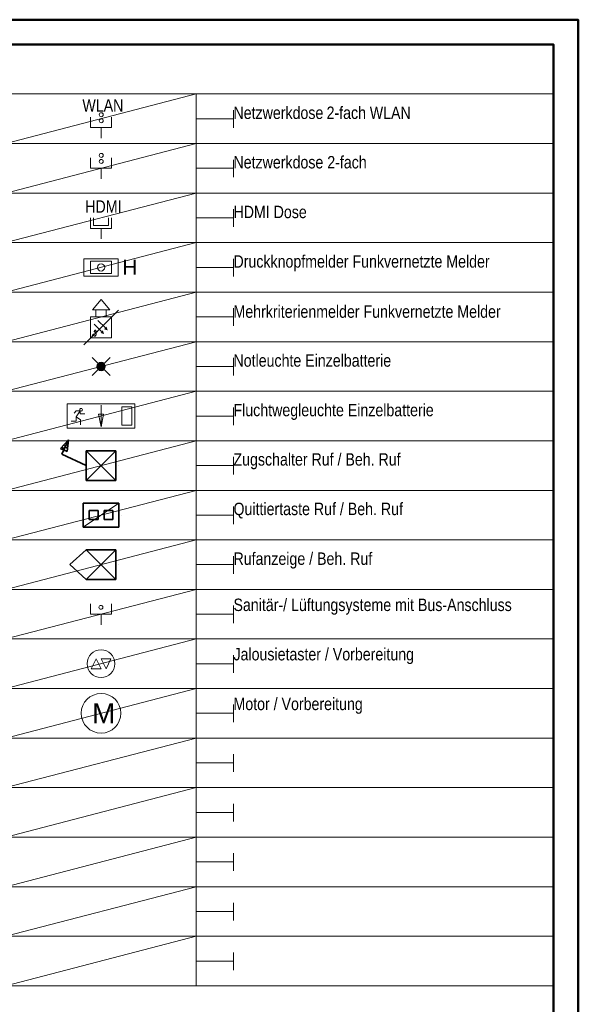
# Model space of a CAD drawing. Extents: x -321 to 526, y -52 to 542.
# Tile 56 of 56: x 408 to 521, y 343 to 542. Entities that reach past the tile are written whole.
import ezdxf

# ---------------------------------------------------------------- set-up
doc = ezdxf.new("R2010")
doc.units = 0
doc.layers.get('0').update_dxf_attribs({"lineweight": 35})
for name, color, linetype, lineweight, true_color in [('E_445_Sicherheitsbeleuchtung_SiBel', 7, 'Continuous', 18, 0x009900), ('E_452_Such- und Signalanlagen', 7, 'Continuous', 18, 0xcc9966), ('E_456_BMA_Endgeräte', 7, 'Continuous', 18, 0x993300), ('E_457_Datenübertragungsnetz_EDV', 6, 'Continuous', 18, 0xff00ff), ('Rahmen', 7, 'Continuous', 35, 0x009900), ('X_Geometrie', 3, 'Continuous', 50, 0x00ff00)]:
    doc.layers.add(name, color=color, linetype=linetype, lineweight=lineweight, true_color=true_color)
doc.layers.add('E_Hilfslinie Legende', color=7, linetype='Continuous', lineweight=13, true_color=0xffcccc, plot=False)
doc.layers.add('E_Legende', color=7, linetype='Continuous', lineweight=18)
doc.styles.get("Standard").update_dxf_attribs({"font": 'arial.ttf'})

# ---------------------------------------------------------------- blocks, each defined once
blk = doc.blocks.new('Blockreferenz-A07MYSQQRK', base_point=(404.89, 416.88))
at = {"color": 0, "linetype": 'ByBlock', "lineweight": -2, "ltscale": 0.13}
for p, q in [((404.89, 416.88), (443.31, 426.88)), ((404.89, 416.88), (404.89, 426.88)), ((404.89, 426.88), (443.31, 426.88)), ((443.31, 426.88), (443.31, 416.88)), ((443.31, 426.88), (443.31, 416.88)), ((443.31, 416.88), (443.31, 426.88)), ((443.31, 426.88), (515.43, 426.88)), ((450.84, 420.06), (450.84, 423.62)), ((443.31, 421.88), (450.84, 421.88)), ((443.31, 416.88), (404.89, 416.88)), ((515.43, 416.88), (443.31, 416.88))]:
    blk.add_line(p, q, dxfattribs=at)
blk = doc.blocks.new('Blockreferenz-A07MYSQSRK', base_point=(404.89, 346.88))
at = {"color": 0, "linetype": 'ByBlock', "lineweight": -2, "ltscale": 0.13}
for p, q in [((404.89, 346.88), (404.89, 346.88)), ((404.89, 346.88), (443.31, 346.88)), ((443.31, 346.88), (443.31, 346.88)), ((443.31, 346.88), (443.31, 346.88)), ((443.31, 346.88), (443.31, 346.88)), ((443.31, 346.88), (443.31, 346.88)), ((443.31, 346.88), (515.43, 346.88))]:
    blk.add_line(p, q, dxfattribs=at)
blk = doc.blocks.new('Blockreferenz-A07MYSQURK', base_point=(404.89, 356.88))
at = {"color": 0, "linetype": 'ByBlock', "lineweight": -2, "ltscale": 0.13}
for p, q in [((404.89, 356.88), (443.31, 366.88)), ((404.89, 356.88), (404.89, 366.88)), ((404.89, 366.88), (443.31, 366.88)), ((443.31, 366.88), (443.31, 356.88)), ((443.31, 366.88), (443.31, 356.88)), ((443.31, 356.88), (443.31, 366.88)), ((443.31, 366.88), (515.43, 366.88)), ((443.31, 361.88), (450.84, 361.88)), ((450.84, 360.06), (450.84, 363.62)), ((443.31, 356.88), (404.89, 356.88)), ((515.43, 356.88), (443.31, 356.88))]:
    blk.add_line(p, q, dxfattribs=at)
blk = doc.blocks.new('Blockreferenz-A07MYSQWRK', base_point=(404.89, 496.88))
at = {"color": 0, "linetype": 'ByBlock', "lineweight": -2, "ltscale": 0.13}
for p, q in [((404.89, 496.88), (443.31, 506.88)), ((404.89, 496.88), (404.89, 506.88)), ((404.89, 506.88), (443.31, 506.88)), ((443.31, 506.88), (443.31, 496.88)), ((443.31, 506.88), (443.31, 496.88)), ((443.31, 496.88), (443.31, 506.88)), ((443.31, 506.88), (515.43, 506.88)), ((450.84, 500.06), (450.84, 503.62)), ((443.31, 501.88), (450.84, 501.88)), ((443.31, 496.88), (404.89, 496.88)), ((515.43, 496.88), (443.31, 496.88))]:
    blk.add_line(p, q, dxfattribs=at)
blk = doc.blocks.new('Blockreferenz-A07MYSQYRK', base_point=(404.89, 476.88))
at = {"color": 0, "linetype": 'ByBlock', "lineweight": -2, "ltscale": 0.13}
for p, q in [((404.89, 476.88), (443.31, 486.88)), ((404.89, 476.88), (404.89, 486.88)), ((404.89, 486.88), (443.31, 486.88)), ((443.31, 486.88), (443.31, 476.88)), ((443.31, 486.88), (443.31, 476.88)), ((443.31, 476.88), (443.31, 486.88)), ((443.31, 486.88), (515.43, 486.88)), ((450.84, 480.06), (450.84, 483.62)), ((443.31, 481.88), (450.84, 481.88)), ((443.31, 476.88), (404.89, 476.88)), ((515.43, 476.88), (443.31, 476.88))]:
    blk.add_line(p, q, dxfattribs=at)
blk = doc.blocks.new('Blockreferenz-A07MYSR0RK', base_point=(404.89, 426.88))
at = {"color": 0, "linetype": 'ByBlock', "lineweight": -2, "ltscale": 0.13}
for p, q in [((404.89, 426.88), (443.31, 436.88)), ((404.89, 426.88), (404.89, 436.88)), ((404.89, 436.88), (443.31, 436.88)), ((443.31, 436.88), (443.31, 426.88)), ((443.31, 436.88), (443.31, 426.88)), ((443.31, 426.88), (443.31, 436.88)), ((443.31, 436.88), (515.43, 436.88)), ((450.84, 430.06), (450.84, 433.62)), ((443.31, 431.88), (450.84, 431.88)), ((443.31, 426.88), (404.89, 426.88)), ((515.43, 426.88), (443.31, 426.88))]:
    blk.add_line(p, q, dxfattribs=at)
blk = doc.blocks.new('Blockreferenz-A07MYSR2RK', base_point=(404.89, 486.88))
at = {"color": 0, "linetype": 'ByBlock', "lineweight": -2, "ltscale": 0.13}
for p, q in [((404.89, 486.88), (443.31, 496.88)), ((404.89, 486.88), (404.89, 496.88)), ((404.89, 496.88), (443.31, 496.88)), ((443.31, 496.88), (443.31, 486.88)), ((443.31, 496.88), (443.31, 486.88)), ((443.31, 486.88), (443.31, 496.88)), ((443.31, 496.88), (515.43, 496.88)), ((450.84, 490.06), (450.84, 493.62)), ((443.31, 491.88), (450.84, 491.88)), ((443.31, 486.88), (404.89, 486.88)), ((515.43, 486.88), (443.31, 486.88))]:
    blk.add_line(p, q, dxfattribs=at)
blk = doc.blocks.new('Blockreferenz-A07MYSR4RK', base_point=(404.89, 436.88))
at = {"color": 0, "linetype": 'ByBlock', "lineweight": -2, "ltscale": 0.13}
for p, q in [((404.89, 436.88), (443.31, 446.88)), ((404.89, 436.88), (404.89, 446.88)), ((404.89, 446.88), (443.31, 446.88)), ((443.31, 446.88), (443.31, 436.88)), ((443.31, 446.88), (443.31, 436.88)), ((443.31, 436.88), (443.31, 446.88)), ((443.31, 446.88), (515.43, 446.88)), ((450.84, 440.06), (450.84, 443.62)), ((443.31, 441.88), (450.84, 441.88)), ((443.31, 436.88), (404.89, 436.88)), ((515.43, 436.88), (443.31, 436.88))]:
    blk.add_line(p, q, dxfattribs=at)
blk = doc.blocks.new('Blockreferenz-A07MYSR6RK', base_point=(404.89, 456.88))
at = {"color": 0, "linetype": 'ByBlock', "lineweight": -2, "ltscale": 0.13}
for p, q in [((404.89, 456.88), (443.31, 466.88)), ((404.89, 456.88), (404.89, 466.88)), ((404.89, 466.88), (443.31, 466.88)), ((443.31, 466.88), (443.31, 456.88)), ((443.31, 466.88), (443.31, 456.88)), ((443.31, 456.88), (443.31, 466.88)), ((443.31, 466.88), (515.43, 466.88)), ((450.84, 460.06), (450.84, 463.62)), ((443.31, 461.88), (450.84, 461.88)), ((443.31, 456.88), (404.89, 456.88)), ((515.43, 456.88), (443.31, 456.88))]:
    blk.add_line(p, q, dxfattribs=at)
blk = doc.blocks.new('Blockreferenz-A07MYSR8RK', base_point=(404.89, 396.88))
at = {"color": 0, "linetype": 'ByBlock', "lineweight": -2, "ltscale": 0.13}
for p, q in [((404.89, 396.88), (443.31, 406.88)), ((404.89, 396.88), (404.89, 406.88)), ((404.89, 406.88), (443.31, 406.88)), ((443.31, 406.88), (443.31, 396.88)), ((443.31, 406.88), (443.31, 396.88)), ((443.31, 396.88), (443.31, 406.88)), ((443.31, 406.88), (515.43, 406.88)), ((450.84, 400.06), (450.84, 403.62)), ((443.31, 401.88), (450.84, 401.88)), ((443.31, 396.88), (404.89, 396.88)), ((515.43, 396.88), (443.31, 396.88))]:
    blk.add_line(p, q, dxfattribs=at)
blk = doc.blocks.new('Blockreferenz-A07MYSRARK', base_point=(404.89, 366.88))
at = {"color": 0, "linetype": 'ByBlock', "lineweight": -2, "ltscale": 0.13}
for p, q in [((404.89, 366.88), (443.31, 376.88)), ((404.89, 366.88), (404.89, 376.88)), ((404.89, 376.88), (443.31, 376.88)), ((443.31, 376.88), (443.31, 366.88)), ((443.31, 376.88), (443.31, 366.88)), ((443.31, 366.88), (443.31, 376.88)), ((443.31, 376.88), (515.43, 376.88)), ((443.31, 371.88), (450.84, 371.88)), ((450.84, 370.06), (450.84, 373.62)), ((443.31, 366.88), (404.89, 366.88)), ((515.43, 366.88), (443.31, 366.88))]:
    blk.add_line(p, q, dxfattribs=at)
blk = doc.blocks.new('Blockreferenz-A07MYSRCRK', base_point=(404.89, 346.88))
at = {"color": 0, "linetype": 'ByBlock', "lineweight": -2, "ltscale": 0.13}
for p, q in [((404.89, 346.88), (443.31, 356.88)), ((404.89, 346.88), (404.89, 356.88)), ((404.89, 356.88), (443.31, 356.88)), ((443.31, 356.88), (443.31, 346.88)), ((443.31, 356.88), (443.31, 346.88)), ((443.31, 346.88), (443.31, 356.88)), ((443.31, 356.88), (515.43, 356.88)), ((443.31, 351.88), (450.84, 351.88)), ((450.84, 350.06), (450.84, 353.62)), ((443.31, 346.88), (404.89, 346.88)), ((515.43, 346.88), (443.31, 346.88))]:
    blk.add_line(p, q, dxfattribs=at)
blk = doc.blocks.new('Blockreferenz-A07MYSRERK', base_point=(404.89, 446.88))
at = {"layer": 'E_Hilfslinie Legende', "linetype": 'ByBlock', "ltscale": 0.13}
for p, q in [((404.89, 446.88), (443.31, 456.88)), ((404.89, 446.88), (404.89, 456.88)), ((404.89, 456.88), (443.31, 456.88)), ((443.31, 456.88), (443.31, 446.88)), ((443.31, 456.88), (443.31, 446.88)), ((443.31, 446.88), (443.31, 456.88)), ((443.31, 456.88), (515.43, 456.88)), ((450.84, 450.06), (450.84, 453.62)), ((443.31, 451.88), (450.84, 451.88)), ((443.31, 446.88), (404.89, 446.88)), ((515.43, 446.88), (443.31, 446.88))]:
    blk.add_line(p, q, dxfattribs=at)
blk = doc.blocks.new('Blockreferenz-A07MYSRGRK', base_point=(404.89, 406.88))
at = {"color": 0, "linetype": 'ByBlock', "lineweight": -2, "ltscale": 0.13}
for p, q in [((404.89, 406.88), (443.31, 416.88)), ((404.89, 406.88), (404.89, 416.88)), ((404.89, 416.88), (443.31, 416.88)), ((443.31, 416.88), (443.31, 406.88)), ((443.31, 416.88), (443.31, 406.88)), ((443.31, 406.88), (443.31, 416.88)), ((443.31, 416.88), (515.43, 416.88)), ((450.84, 410.06), (450.84, 413.62)), ((443.31, 411.88), (450.84, 411.88)), ((443.31, 406.88), (404.89, 406.88)), ((515.43, 406.88), (443.31, 406.88))]:
    blk.add_line(p, q, dxfattribs=at)
blk = doc.blocks.new('Blockreferenz-A07MYSRIRK', base_point=(404.89, 506.88))
at = {"color": 0, "linetype": 'ByBlock', "lineweight": -2, "ltscale": 0.13}
for p, q in [((404.89, 506.88), (443.31, 516.88)), ((404.89, 506.88), (404.89, 516.88)), ((404.89, 516.88), (443.31, 516.88)), ((443.31, 516.88), (443.31, 506.88)), ((443.31, 516.88), (443.31, 506.88)), ((443.31, 506.88), (443.31, 516.88)), ((443.31, 516.88), (515.43, 516.88)), ((450.84, 510.06), (450.84, 513.62)), ((443.31, 511.88), (450.84, 511.88)), ((443.31, 506.88), (404.89, 506.88)), ((515.43, 506.88), (443.31, 506.88))]:
    blk.add_line(p, q, dxfattribs=at)
blk = doc.blocks.new('Blockreferenz-A07MYSRKRK', base_point=(404.89, 466.88))
at = {"color": 0, "linetype": 'ByBlock', "lineweight": -2, "ltscale": 0.13}
for p, q in [((404.89, 466.88), (443.31, 476.88)), ((404.89, 466.88), (404.89, 476.88)), ((404.89, 476.88), (443.31, 476.88)), ((443.31, 476.88), (443.31, 466.88)), ((443.31, 476.88), (443.31, 466.88)), ((443.31, 466.88), (443.31, 476.88)), ((443.31, 476.88), (515.43, 476.88)), ((450.84, 470.06), (450.84, 473.62)), ((443.31, 471.88), (450.84, 471.88)), ((443.31, 466.88), (404.89, 466.88)), ((515.43, 466.88), (443.31, 466.88))]:
    blk.add_line(p, q, dxfattribs=at)
blk = doc.blocks.new('Blockreferenz-A07MYSRMRK', base_point=(404.89, 386.88))
at = {"color": 0, "linetype": 'ByBlock', "lineweight": -2, "ltscale": 0.13}
for p, q in [((404.89, 386.88), (443.31, 396.88)), ((404.89, 386.88), (404.89, 396.88)), ((404.89, 396.88), (443.31, 396.88)), ((443.31, 396.88), (443.31, 386.88)), ((443.31, 396.88), (443.31, 386.88)), ((443.31, 386.88), (443.31, 396.88)), ((443.31, 396.88), (515.43, 396.88)), ((450.84, 390.06), (450.84, 393.62)), ((443.31, 391.88), (450.84, 391.88)), ((443.31, 386.88), (404.89, 386.88)), ((515.43, 386.88), (443.31, 386.88))]:
    blk.add_line(p, q, dxfattribs=at)
blk = doc.blocks.new('Blockreferenz-A07MYSRORK', base_point=(404.89, 516.88))
at = {"color": 0, "linetype": 'ByBlock', "lineweight": -2, "ltscale": 0.13}
for p, q in [((404.89, 516.88), (443.31, 526.88)), ((404.89, 516.88), (404.89, 526.88)), ((404.89, 526.88), (443.31, 526.88)), ((443.31, 526.88), (443.31, 516.88)), ((443.31, 526.88), (443.31, 516.88)), ((443.31, 516.88), (443.31, 526.88)), ((443.31, 526.88), (515.43, 526.88)), ((450.84, 520.06), (450.84, 523.62)), ((443.31, 521.88), (450.84, 521.88)), ((443.31, 516.88), (404.89, 516.88)), ((515.43, 516.88), (443.31, 516.88))]:
    blk.add_line(p, q, dxfattribs=at)
blk = doc.blocks.new('Blockreferenz-A07MYSRQRK', base_point=(404.89, 376.88))
at = {"color": 0, "linetype": 'ByBlock', "lineweight": -2, "ltscale": 0.13}
for p, q in [((404.89, 376.88), (443.31, 386.88)), ((404.89, 376.88), (404.89, 386.88)), ((404.89, 386.88), (443.31, 386.88)), ((443.31, 386.88), (443.31, 376.88)), ((443.31, 386.88), (443.31, 376.88)), ((443.31, 376.88), (443.31, 386.88)), ((443.31, 386.88), (515.43, 386.88)), ((450.84, 380.06), (450.84, 383.62)), ((443.31, 381.88), (450.84, 381.88)), ((443.31, 376.88), (404.89, 376.88)), ((515.43, 376.88), (443.31, 376.88))]:
    blk.add_line(p, q, dxfattribs=at)
blk = doc.blocks.new('MText-A07MYST4RK', base_point=(450.84, 461.84))
at = {"color": 0, "linetype": 'ByBlock', "lineweight": -2, "ltscale": 0.18, "insert": (450.84, 464.34), "char_height": 2.5, "attachment_point": 1}
blk.add_mtext('{\\fArial Narrow;Fluchtwegleuchte Einzelbatterie}', dxfattribs=at)
blk = doc.blocks.new('Blockreferenz-A07MYST6RK', base_point=(421.97, 509.75))
at = {"layer": 'E_457_Datenübertragungsnetz_EDV', "linetype": 'ByBlock', "lineweight": -2, "ltscale": 0.045}
for p, q in [((421.97, 511.88), (421.97, 514)), ((426.22, 511.88), (426.22, 514)), ((426.22, 511.88), (421.97, 511.88)), ((424.1, 509.75), (424.1, 511.88))]:
    blk.add_line(p, q, dxfattribs=at)
at = {"layer": 'E_457_Datenübertragungsnetz_EDV', "linetype": 'ByBlock', "lineweight": -2, "ltscale": 0.18}
for centre in [(424.14, 514.49), (424.14, 513.27)]:
    blk.add_circle(centre, 0.399, dxfattribs=at)
blk = doc.blocks.new('MText-A07MYST8RK', base_point=(420.91, 502.92))
at = {"color": 0, "linetype": 'ByBlock', "lineweight": -2, "ltscale": 0.18, "insert": (420.91, 505.42), "char_height": 2.5, "attachment_point": 1}
blk.add_mtext('{\\fArial Narrow;HDMI}', dxfattribs=at)
blk = doc.blocks.new('Blockreferenz-A07MYSTARK', base_point=(421.97, 517.96))
at = {"layer": 'E_457_Datenübertragungsnetz_EDV', "linetype": 'ByBlock', "lineweight": -2, "ltscale": 0.045}
for p, q in [((421.97, 520.09), (421.97, 522.21)), ((426.22, 520.09), (426.22, 522.21)), ((426.22, 520.09), (421.97, 520.09)), ((424.1, 517.96), (424.1, 520.09))]:
    blk.add_line(p, q, dxfattribs=at)
at = {"layer": 'E_457_Datenübertragungsnetz_EDV', "linetype": 'ByBlock', "lineweight": -2, "ltscale": 0.18}
for centre in [(424.14, 522.7), (424.14, 521.48)]:
    blk.add_circle(centre, 0.399, dxfattribs=at)
blk = doc.blocks.new('Blockreferenz-A07MYSTCRK', base_point=(422.28, 470.06))
at = {"layer": 'E_445_Sicherheitsbeleuchtung_SiBel', "color": 0, "linetype": 'ByBlock', "lineweight": -2, "ltscale": 0.18}
for p, q in [((425.92, 473.7), (422.28, 470.06)), ((425.92, 470.06), (422.28, 473.7))]:
    blk.add_line(p, q, dxfattribs=at)
blk.add_circle((424.1, 471.88), 0.85, dxfattribs=at)
for points in [[(423.25, 471.88), (424.1, 471.88), (423.26, 472.01)], [(423.26, 471.75), (423.97, 471.75), (423.25, 471.88)], [(423.25, 471.88), (423.97, 471.75), (424.1, 471.88)], [(423.26, 472.01), (423.97, 472.01), (423.29, 472.14)], [(423.26, 472.01), (424.1, 471.88), (423.97, 472.01)], [(423.29, 471.62), (423.84, 471.62), (423.26, 471.75)], [(423.26, 471.75), (423.84, 471.62), (423.97, 471.75)], [(423.29, 472.14), (423.84, 472.14), (423.34, 472.26)], [(423.29, 472.14), (423.97, 472.01), (423.84, 472.14)], [(423.34, 471.49), (423.71, 471.49), (423.29, 471.62)], [(423.29, 471.62), (423.71, 471.49), (423.84, 471.62)], [(423.34, 472.26), (423.71, 472.26), (423.41, 472.38)], [(423.34, 472.26), (423.84, 472.14), (423.71, 472.26)], [(423.41, 471.38), (423.6, 471.38), (423.34, 471.49)], [(423.34, 471.49), (423.6, 471.38), (423.71, 471.49)], [(423.41, 472.38), (423.6, 472.38), (423.5, 472.48)], [(423.41, 472.38), (423.71, 472.26), (423.6, 472.38)], [(423.41, 471.38), (423.5, 471.28), (423.6, 471.38)], [(423.5, 472.48), (424.7, 472.48), (423.58, 472.55)], [(423.84, 472.14), (424.36, 472.14), (423.5, 472.48)], [(423.5, 472.48), (424.36, 472.14), (424.7, 472.48)], [(423.5, 471.28), (424.7, 471.28), (424.1, 471.88)], [(423.58, 471.2), (424.62, 471.2), (423.5, 471.28)], [(423.5, 471.28), (424.62, 471.2), (424.7, 471.28)], [(423.58, 472.55), (424.62, 472.55), (423.67, 472.61)], [(423.58, 472.55), (424.7, 472.48), (424.62, 472.55)], [(423.67, 471.14), (424.52, 471.14), (423.58, 471.2)], [(423.58, 471.2), (424.52, 471.14), (424.62, 471.2)], [(423.67, 472.61), (424.52, 472.61), (423.77, 472.66)], [(423.67, 472.61), (424.62, 472.55), (424.52, 472.61)], [(423.77, 471.09), (424.42, 471.09), (423.67, 471.14)], [(423.67, 471.14), (424.42, 471.09), (424.52, 471.14)], [(423.77, 472.66), (424.42, 472.66), (423.88, 472.7)], [(423.77, 472.66), (424.52, 472.61), (424.42, 472.66)], [(423.88, 471.06), (424.32, 471.06), (423.77, 471.09)], [(423.77, 471.09), (424.32, 471.06), (424.42, 471.09)], [(423.97, 472.01), (424.23, 472.01), (423.84, 472.14)], [(423.84, 472.14), (424.23, 472.01), (424.36, 472.14)], [(423.88, 472.7), (424.32, 472.7), (423.99, 472.72)], [(423.88, 472.7), (424.42, 472.66), (424.32, 472.7)], [(423.99, 471.04), (424.21, 471.04), (423.88, 471.06)], [(423.88, 471.06), (424.21, 471.04), (424.32, 471.06)], [(423.97, 472.01), (424.1, 471.88), (424.23, 472.01)], [(423.99, 472.72), (424.21, 472.72), (424.1, 472.73)], [(423.99, 472.72), (424.32, 472.7), (424.21, 472.72)], [(423.99, 471.04), (424.1, 471.03), (424.21, 471.04)], [(424.1, 471.88), (424.95, 471.88), (424.23, 472.01)], [(424.23, 471.75), (424.94, 471.75), (424.1, 471.88)], [(424.1, 471.88), (424.94, 471.75), (424.95, 471.88)], [(424.23, 472.01), (424.94, 472.01), (424.36, 472.14)], [(424.23, 472.01), (424.95, 471.88), (424.94, 472.01)], [(424.36, 471.62), (424.91, 471.62), (424.23, 471.75)], [(424.23, 471.75), (424.91, 471.62), (424.94, 471.75)], [(424.36, 472.14), (424.91, 472.14), (424.49, 472.26)], [(424.36, 472.14), (424.94, 472.01), (424.91, 472.14)], [(424.49, 471.49), (424.86, 471.49), (424.36, 471.62)], [(424.36, 471.62), (424.86, 471.49), (424.91, 471.62)], [(424.49, 472.26), (424.86, 472.26), (424.6, 472.38)], [(424.49, 472.26), (424.91, 472.14), (424.86, 472.26)], [(424.6, 471.38), (424.79, 471.38), (424.49, 471.49)], [(424.49, 471.49), (424.79, 471.38), (424.86, 471.49)], [(424.6, 472.38), (424.79, 472.38), (424.7, 472.48)], [(424.6, 472.38), (424.86, 472.26), (424.79, 472.38)], [(424.6, 471.38), (424.7, 471.28), (424.79, 471.38)]]:
    blk.add_solid(points, dxfattribs=at)
blk = doc.blocks.new('MText-A07MYSTERK', base_point=(450.84, 501.82))
at = {"color": 0, "linetype": 'ByBlock', "lineweight": -2, "ltscale": 0.18, "insert": (450.84, 504.32), "char_height": 2.5, "attachment_point": 1}
blk.add_mtext('{\\fArial Narrow;HDMI Dose}', dxfattribs=at)
blk = doc.blocks.new('MText-A07MYSTGRK', base_point=(450.84, 511.86))
at = {"color": 0, "linetype": 'ByBlock', "lineweight": -2, "ltscale": 0.18, "insert": (450.84, 514.36), "char_height": 2.5, "attachment_point": 1}
blk.add_mtext('{\\fArial Narrow;Netzwerkdose 2-fach}', dxfattribs=at)
blk = doc.blocks.new('Fluchtwegleuchte unten-A07MYSTIRK', base_point=(417.26, 459.43))
at = {"color": 0, "linetype": 'ByBlock', "lineweight": -2, "ltscale": 0.18}
for p, q in [((417.26, 464.33), (417.26, 459.43)), ((417.26, 464.33), (430.94, 464.33)), ((424.1, 464.08), (424.1, 459.68)), ((428.29, 463.73), (428.29, 460.03)), ((428.29, 463.73), (430.34, 463.73)), ((430.34, 463.73), (430.34, 460.03)), ((430.94, 464.33), (430.94, 459.43)), ((419.06, 462.94), (418.67, 462.48)), ((419.88, 462.94), (419.06, 462.94)), ((419.09, 461.75), (419.88, 462.94)), ((419.09, 461.75), (419.09, 460.83)), ((419.98, 461.11), (419.09, 461.75)), ((419.88, 462.94), (419.88, 462.32)), ((419.88, 462.32), (420.79, 462.32)), ((419.98, 460.09), (419.98, 461.11)), ((424.1, 459.68), (423.58, 462.23)), ((423.58, 462.23), (424.62, 462.23)), ((424.1, 459.68), (424.62, 462.23)), ((417.26, 459.43), (430.94, 459.43)), ((419.09, 460.83), (418.05, 460.83)), ((428.29, 460.03), (430.34, 460.03))]:
    blk.add_line(p, q, dxfattribs=at)
for major_axis in [(0.272, 0), (-0.272, 0)]:
    blk.add_ellipse((420.08, 463.14), major_axis=major_axis, ratio=1, start_param=0, end_param=3.141593, dxfattribs=at)
blk = doc.blocks.new('MText-A07MYSTKRK', base_point=(420.33, 523.33))
at = {"color": 0, "linetype": 'ByBlock', "lineweight": -2, "ltscale": 0.18, "insert": (420.33, 525.83), "char_height": 2.5, "attachment_point": 1}
blk.add_mtext('{\\fArial Narrow;WLAN}', dxfattribs=at)
blk = doc.blocks.new('069 Multisensormelder (Kombination RMO WMD)-A07MYSTMRK', base_point=(422, 477.68))
at = {"color": 0, "lineweight": -2}
for p, q in [((422, 481.88), (422, 477.68)), ((426.2, 481.88), (422, 481.88)), ((423.48, 481.14), (424.97, 479.65)), ((426.2, 477.68), (426.2, 481.88)), ((422.74, 480.4), (424.22, 478.91)), ((422.76, 479.04), (422.74, 479)), ((422.74, 479), (422.74, 478.96)), ((422.74, 478.96), (422.74, 478.93)), ((422.77, 479.07), (422.76, 479.04)), ((422.8, 479.1), (422.77, 479.07)), ((422.82, 479.13), (422.8, 479.1)), ((422.85, 479.16), (422.82, 479.13)), ((422.88, 479.18), (422.85, 479.16)), ((422.91, 479.19), (422.88, 479.18)), ((422.94, 479.2), (422.91, 479.19)), ((422.94, 479.2), (422.97, 479.19)), ((422.99, 479.18), (422.97, 479.19)), ((422.99, 479.18), (423.02, 479.15)), ((423.04, 479.12), (423.02, 479.15)), ((423.05, 479.08), (423.04, 479.12)), ((423.07, 479.03), (423.05, 479.08)), ((423.08, 478.97), (423.07, 479.03)), ((423.1, 478.9), (423.08, 478.97)), ((423.35, 478.95), (423.41, 479)), ((422, 477.68), (426.2, 477.68)), ((422.29, 478.06), (422.42, 478.25)), ((422.42, 478.25), (422.52, 478.35)), ((422.52, 478.35), (422.58, 478.39)), ((422.58, 478.39), (422.62, 478.38)), ((422.62, 478.38), (422.64, 478.32)), ((422.64, 478.32), (422.66, 478.24)), ((422.66, 478.24), (422.67, 478.16)), ((422.67, 478.16), (422.69, 478.09)), ((422.69, 478.09), (422.72, 478.03)), ((422.72, 478.03), (422.76, 478)), ((422.74, 478.93), (422.75, 478.89)), ((422.76, 478.86), (422.75, 478.89)), ((422.76, 478.86), (422.79, 478.83)), ((422.76, 478), (422.81, 477.99)), ((422.82, 478.81), (422.79, 478.83)), ((422.81, 477.99), (422.86, 478)), ((422.82, 478.81), (422.86, 478.8)), ((422.86, 478.8), (422.9, 478.79)), ((422.86, 478), (422.91, 478.03)), ((422.9, 478.79), (422.96, 478.79)), ((422.91, 478.03), (422.97, 478.07)), ((422.96, 478.79), (423.02, 478.8)), ((422.97, 478.07), (423.01, 478.13)), ((423.01, 478.13), (423.05, 478.2)), ((423.02, 478.8), (423.09, 478.81)), ((423.05, 478.2), (423.08, 478.27)), ((423.08, 478.27), (423.1, 478.36)), ((423.09, 478.81), (423.15, 478.83)), ((423.11, 478.82), (423.1, 478.9)), ((423.1, 478.36), (423.12, 478.45)), ((423.12, 478.73), (423.11, 478.82)), ((423.12, 478.64), (423.12, 478.73)), ((423.12, 478.54), (423.12, 478.64)), ((423.12, 478.45), (423.12, 478.54)), ((423.15, 478.83), (423.22, 478.86)), ((423.22, 478.86), (423.29, 478.9)), ((423.29, 478.9), (423.35, 478.95))]:
    blk.add_line(p, q, dxfattribs=at)
for points in [[(424.72, 478.42), (423.98, 478.66), (424.47, 479.16)], [(425.46, 479.16), (424.72, 479.41), (425.21, 479.9)]]:
    blk.add_solid(points, dxfattribs=at)
blk = doc.blocks.new('Blockreferenz-A07MYSTORK', base_point=(417.81, 428.88))
at = {"layer": 'E_452_Such- und Signalanlagen', "lineweight": 35}
for p, q in [((421.1, 434.88), (417.81, 431.88)), ((427.1, 434.88), (421.1, 434.88)), ((421.1, 434.88), (427.1, 428.88)), ((421.1, 428.88), (427.1, 434.88)), ((427.1, 428.88), (427.1, 434.88)), ((421.1, 428.88), (417.81, 431.88)), ((421.1, 428.88), (427.1, 428.88))]:
    blk.add_line(p, q, dxfattribs=at)
at = {"layer": 'E_452_Such- und Signalanlagen', "lineweight": -2}
for p, q in [((427.1, 431.88), (427.1, 431.88)), ((427.7, 431.88), (427.7, 431.88))]:
    blk.add_line(p, q, dxfattribs=at)
blk = doc.blocks.new('MText-A07MYSTQRK', base_point=(450.84, 441.88))
at = {"color": 0, "linetype": 'ByBlock', "lineweight": -2, "ltscale": 0.18, "insert": (450.84, 444.38), "char_height": 2.5, "attachment_point": 1}
blk.add_mtext('{\\fArial Narrow;Quittiertaste Ruf / Beh. Ruf}', dxfattribs=at)
blk = doc.blocks.new('MText-A07MYSTSRK', base_point=(450.84, 431.84))
at = {"color": 0, "linetype": 'ByBlock', "lineweight": -2, "ltscale": 0.18, "insert": (450.84, 434.34), "char_height": 2.5, "attachment_point": 1}
blk.add_mtext('{\\fArial Narrow;Rufanzeige / Beh. Ruf}', dxfattribs=at)
blk = doc.blocks.new('MText-A07MYSTURK', base_point=(450.84, 481.71))
at = {"color": 0, "linetype": 'ByBlock', "lineweight": -2, "ltscale": 0.18, "insert": (450.84, 484.21), "char_height": 2.5, "attachment_point": 1}
blk.add_mtext('{\\fArial Narrow;Mehrkriterienmelder Funkvernetzte Melder}', dxfattribs=at)
blk = doc.blocks.new('002 Sirene-A07MYSTWRK', base_point=(422.35, 481.93))
at = {"color": 0, "lineweight": -2}
for p, q in [((424.1, 485.43), (422.35, 483.33)), ((425.85, 483.33), (424.1, 485.43)), ((422.35, 483.33), (425.85, 483.33)), ((423.05, 481.93), (423.05, 483.33)), ((425.15, 481.93), (425.15, 483.33))]:
    blk.add_line(p, q, dxfattribs=at)
blk = doc.blocks.new('Blockreferenz-A07MYSTYRK', base_point=(415.91, 448.88))
at = {"layer": 'E_452_Such- und Signalanlagen', "lineweight": 35}
for p, q in [((417.55, 457.09), (415.91, 455.33)), ((415.91, 455.33), (417.25, 454.69)), ((416.18, 454.16), (417.55, 457.09)), ((416.87, 454.87), (416.22, 455.62)), ((417.31, 455.29), (416.56, 456.03)), ((417.41, 456.03), (416.97, 456.48)), ((417.55, 457.09), (417.25, 454.69)), ((417.5, 456.79), (417.38, 456.91)), ((421.1, 451.88), (416.18, 454.16)), ((427.1, 454.88), (421.1, 454.88)), ((421.1, 454.88), (421.1, 448.88)), ((421.1, 448.88), (427.1, 454.88)), ((421.1, 454.88), (427.1, 448.88)), ((427.1, 448.88), (427.1, 454.88)), ((421.1, 448.88), (427.1, 448.88))]:
    blk.add_line(p, q, dxfattribs=at)
at = {"layer": 'E_452_Such- und Signalanlagen', "lineweight": -2}
for p, q in [((421.1, 451.88), (421.1, 451.88)), ((427.1, 451.88), (427.1, 451.88)), ((427.7, 451.88), (427.7, 451.88))]:
    blk.add_line(p, q, dxfattribs=at)
blk = doc.blocks.new('MText-A07MYSU0RK', base_point=(450.84, 491.84))
at = {"color": 0, "linetype": 'ByBlock', "lineweight": -2, "ltscale": 0.18, "insert": (450.84, 494.34), "char_height": 2.5, "attachment_point": 1}
blk.add_mtext('{\\fArial Narrow;Druckknopfmelder Funkvernetzte Melder}', dxfattribs=at)
blk = doc.blocks.new('Blockreferenz-A07MYSU2RK', base_point=(420.63, 490.13))
at = {"layer": 'E_456_BMA_Endgeräte', "lineweight": -2}
for p, q in [((420.63, 490.13), (420.63, 493.63)), ((420.63, 493.63), (427.57, 493.63)), ((421.96, 490.63), (421.96, 493.13)), ((421.96, 493.13), (426.24, 493.13)), ((426.24, 493.13), (426.24, 490.63)), ((427.57, 493.63), (427.57, 490.13)), ((427.57, 490.13), (420.63, 490.13)), ((426.24, 490.63), (421.96, 490.63))]:
    blk.add_line(p, q, dxfattribs=at)
blk.add_circle((424.1, 491.88), 0.728, dxfattribs=at)
at = {"layer": 'E_456_BMA_Endgeräte', "lineweight": -2, "insert": (428.4, 493.42), "char_height": 3, "attachment_point": 1}
blk.add_mtext('{\\fArial;H}', dxfattribs=at)
blk = doc.blocks.new('Blockreferenz-A07MYSU4RK', base_point=(420.5, 439.48))
at = {"layer": 'E_452_Such- und Signalanlagen', "lineweight": 35}
for p, q in [((420.5, 439.48), (420.5, 444.28)), ((420.5, 444.28), (427.7, 444.28)), ((427.7, 444.28), (427.7, 439.48)), ((421.7, 440.98), (421.7, 442.78)), ((421.7, 442.78), (423.5, 442.78)), ((423.5, 442.78), (423.5, 440.98)), ((424.7, 442.78), (424.7, 440.98)), ((426.5, 442.78), (424.7, 442.78)), ((426.5, 440.98), (426.5, 442.78)), ((427.7, 439.48), (420.5, 439.48)), ((423.5, 440.98), (421.7, 440.98)), ((424.7, 440.98), (426.5, 440.98))]:
    blk.add_line(p, q, dxfattribs=at)
at = {"layer": 'E_452_Such- und Signalanlagen', "lineweight": -2}
for p, q in [((420.5, 441.88), (420.5, 441.88)), ((427.7, 441.88), (427.7, 441.88)), ((428.3, 441.88), (428.3, 441.88))]:
    blk.add_line(p, q, dxfattribs=at)
blk = doc.blocks.new('Blockreferenz-A07MYSU6RK', base_point=(421.97, 497.63))
at = {"color": 0, "linetype": 'ByBlock', "lineweight": -2, "ltscale": 0.18}
for p, q in [((421.97, 499.75), (421.97, 501.88)), ((422.57, 500.35), (422.57, 501.88)), ((425.62, 500.35), (425.62, 501.88)), ((426.22, 499.75), (426.22, 501.88)), ((421.97, 499.75), (426.22, 499.75)), ((422.57, 500.35), (425.62, 500.35)), ((424.1, 497.63), (424.1, 499.75))]:
    blk.add_line(p, q, dxfattribs=at)
blk = doc.blocks.new('MText-A07MYSU8RK', base_point=(450.84, 471.84))
at = {"color": 0, "linetype": 'ByBlock', "lineweight": -2, "ltscale": 0.18, "insert": (450.84, 474.34), "char_height": 2.5, "attachment_point": 1}
blk.add_mtext('{\\fArial Narrow;Notleuchte Einzelbatterie}', dxfattribs=at)
blk = doc.blocks.new('MText-A07MYSUARK', base_point=(450.84, 521.84))
at = {"color": 0, "linetype": 'ByBlock', "lineweight": -2, "ltscale": 0.18, "char_height": 2.5, "attachment_point": 1}
for s, insert in [('{\\fArial Narrow;Netzwerkdose}', (450.84, 524.34)), ('{\\fArial Narrow;2-fach}', (469.64, 524.34)), ('{\\fArial Narrow;WLAN}', (478.36, 524.34))]:
    blk.add_mtext(s, dxfattribs=dict(at, insert=insert))
blk = doc.blocks.new('MText-A07MYSUCRK', base_point=(450.84, 451.88))
at = {"color": 0, "linetype": 'ByBlock', "lineweight": -2, "ltscale": 0.18, "insert": (450.84, 454.38), "char_height": 2.5, "attachment_point": 1}
blk.add_mtext('{\\fArial Narrow;Zugschalter Ruf / Beh. Ruf}', dxfattribs=at)
blk = doc.blocks.new('Blockreferenz-A07MYSUERK', base_point=(421.97, 419.75))
at = {"layer": 'E_457_Datenübertragungsnetz_EDV', "linetype": 'ByBlock', "lineweight": -2, "ltscale": 0.045}
for p, q in [((421.97, 421.88), (421.97, 424)), ((426.22, 421.88), (426.22, 424)), ((421.97, 421.88), (426.22, 421.88)), ((424.1, 419.75), (424.1, 421.88))]:
    blk.add_line(p, q, dxfattribs=at)
at = {"layer": 'E_457_Datenübertragungsnetz_EDV', "linetype": 'ByBlock', "lineweight": -2, "ltscale": 0.18}
blk.add_circle((424.06, 423.27), 0.399, dxfattribs=at)
blk = doc.blocks.new('MText-A07MYSUSRK', base_point=(450.84, 422.52))
at = {"color": 0, "linetype": 'ByBlock', "lineweight": -2, "ltscale": 0.18, "insert": (450.84, 425.02), "char_height": 2.5, "attachment_point": 1}
blk.add_mtext('{\\fArial Narrow;Sanitär-/ Lüftungsysteme mit Bus-Anschluss}', dxfattribs=at)
blk = doc.blocks.new('Motor-A07MYSUYRK', base_point=(420.1, 397.88))
at = {"color": 0, "lineweight": -2}
blk.add_circle((424.1, 401.88), 4, dxfattribs=at)
at = {"color": 0, "lineweight": -2, "insert": (422.29, 403.88), "char_height": 4, "attachment_point": 1}
blk.add_mtext('{\\fArial;M}', dxfattribs=at)
blk = doc.blocks.new('Jalousieschalter-A07MYSV0RK', base_point=(421.3, 409.08))
at = {"color": 0, "lineweight": -2}
for p, q in [((422.1, 410.88), (423.1, 412.88)), ((423.1, 412.88), (424.1, 410.88)), ((426.1, 412.88), (424.1, 412.88)), ((424.1, 412.88), (425.1, 410.88)), ((425.1, 410.88), (426.1, 412.88)), ((424.1, 410.88), (422.1, 410.88))]:
    blk.add_line(p, q, dxfattribs=at)
blk.add_circle((424.1, 411.88), 2.8, dxfattribs=at)
blk = doc.blocks.new('MText-A07MYSV2RK', base_point=(450.84, 402.52))
at = {"color": 0, "linetype": 'ByBlock', "lineweight": -2, "ltscale": 0.18, "insert": (450.84, 405.02), "char_height": 2.5, "attachment_point": 1}
blk.add_mtext('{\\fArial Narrow;Motor / Vorbereitung}', dxfattribs=at)
blk = doc.blocks.new('MText-A07MYSV4RK', base_point=(450.84, 412.56))
at = {"color": 0, "linetype": 'ByBlock', "lineweight": -2, "ltscale": 0.18, "insert": (450.84, 415.06), "char_height": 2.5, "attachment_point": 1}
blk.add_mtext('{\\fArial Narrow;Jalousietaster / Vorbereitung}', dxfattribs=at)

msp = doc.modelspace()

# ---------------------------------------------------------------- linework, layer by layer
at = {"layer": 'E_Hilfslinie Legende', "ltscale": 0.13}
for p, q in [((427.6, 483.28), (420.6, 476.28)), ((427.7, 444.28), (420.5, 439.48))]:
    msp.add_line(p, q, dxfattribs=at)
at = {"layer": 'Rahmen', "lineweight": 50, "ltscale": 0.5}
for points in [[(520.43, -52.12), (520.43, 541.88), (-320.57, 541.88), (-320.57, -52.12), (170.43, -52.12), (420.43, -52.12), (520.43, -52.12)], [(515.43, -47.12), (515.43, 536.88), (-300.57, 536.88), (-300.57, -47.12), (165.43, -47.12), (415.43, -47.12), (515.43, -47.12)]]:
    msp.add_lwpolyline(points, close=True, dxfattribs=at)

# ---------------------------------------------------------------- block references
at = {"layer": 'E_Hilfslinie Legende', "ltscale": 0.13}
for name, p in [('Blockreferenz-A07MYSRORK', (404.89, 516.88)), ('Blockreferenz-A07MYSRIRK', (404.89, 506.88)), ('Blockreferenz-A07MYSQWRK', (404.89, 496.88)), ('Blockreferenz-A07MYSR2RK', (404.89, 486.88)), ('Blockreferenz-A07MYSQYRK', (404.89, 476.88)), ('Blockreferenz-A07MYSRKRK', (404.89, 466.88)), ('Blockreferenz-A07MYSR6RK', (404.89, 456.88)), ('Blockreferenz-A07MYSR4RK', (404.89, 436.88)), ('Blockreferenz-A07MYSR0RK', (404.89, 426.88)), ('Blockreferenz-A07MYSQQRK', (404.89, 416.88)), ('Blockreferenz-A07MYSRGRK', (404.89, 406.88)), ('Blockreferenz-A07MYSR8RK', (404.89, 396.88)), ('Blockreferenz-A07MYSRMRK', (404.89, 386.88)), ('Blockreferenz-A07MYSRQRK', (404.89, 376.88)), ('Blockreferenz-A07MYSRARK', (404.89, 366.88)), ('Blockreferenz-A07MYSQURK', (404.89, 356.88)), ('Blockreferenz-A07MYSRCRK', (404.89, 346.88)), ('Blockreferenz-A07MYSQSRK', (404.89, 346.88))]:
    msp.add_blockref(name, p, dxfattribs=at)
at = {"layer": 'E_Legende', "color": 6, "ltscale": 0.18, "true_color": 0xff00ff}
msp.add_blockref('MText-A07MYSTKRK', (420.33, 523.33), dxfattribs=at)
at = {"layer": 'E_Legende', "ltscale": 0.18}
for name, p in [('Blockreferenz-A07MYSTARK', (421.97, 517.96)), ('MText-A07MYSUARK', (450.84, 521.84)), ('Blockreferenz-A07MYST6RK', (421.97, 509.75)), ('MText-A07MYSTGRK', (450.84, 511.86)), ('MText-A07MYSTERK', (450.84, 501.82)), ('MText-A07MYSU0RK', (450.84, 491.84)), ('MText-A07MYSTURK', (450.84, 481.71)), ('MText-A07MYSU8RK', (450.84, 471.84)), ('MText-A07MYST4RK', (450.84, 461.84)), ('MText-A07MYSUCRK', (450.84, 451.88)), ('MText-A07MYSTQRK', (450.84, 441.88)), ('MText-A07MYSTSRK', (450.84, 431.84)), ('MText-A07MYSUSRK', (450.84, 422.52)), ('MText-A07MYSV4RK', (450.84, 412.56)), ('MText-A07MYSV2RK', (450.84, 402.52))]:
    msp.add_blockref(name, p, dxfattribs=at)
at = {"layer": 'E_Legende', "color": 5, "ltscale": 0.18, "true_color": 0x0000ff}
for name, p in [('MText-A07MYST8RK', (420.91, 502.92)), ('Blockreferenz-A07MYSU6RK', (421.97, 497.63))]:
    msp.add_blockref(name, p, dxfattribs=at)
at = {"layer": 'E_Legende', "color": 242, "ltscale": 0.18, "true_color": 0xcc0033}
msp.add_blockref('Blockreferenz-A07MYSU2RK', (420.63, 490.13), dxfattribs=at)
at = {"layer": 'E_Legende', "color": 24, "linetype": 'Continuous', "ltscale": 0.18, "true_color": 0x993300}
for name, p in [('002 Sirene-A07MYSTWRK', (422.35, 481.93)), ('069 Multisensormelder (Kombination RMO WMD)-A07MYSTMRK', (422, 477.68))]:
    msp.add_blockref(name, p, dxfattribs=at)
at = {"layer": 'E_Legende', "color": 94, "ltscale": 0.18, "true_color": 0x009900}
for name, p in [('Blockreferenz-A07MYSTCRK', (422.28, 470.06)), ('Fluchtwegleuchte unten-A07MYSTIRK', (417.26, 459.43))]:
    msp.add_blockref(name, p, dxfattribs=at)
at = {"layer": 'E_Legende', "linetype": 'Continuous', "ltscale": 0.1422}
msp.add_blockref('Blockreferenz-A07MYSTYRK', (415.91, 448.88), dxfattribs=at)
at = {"layer": 'E_Legende', "linetype": 'Continuous', "ltscale": 0.142875}
for name, p in [('Blockreferenz-A07MYSU4RK', (420.5, 439.48)), ('Blockreferenz-A07MYSTORK', (417.81, 428.88))]:
    msp.add_blockref(name, p, dxfattribs=at)
at = {"layer": 'E_Legende', "color": 3, "ltscale": 0.18, "true_color": 0x00ff00}
msp.add_blockref('Blockreferenz-A07MYSUERK', (421.97, 419.75), dxfattribs=at)
at = {"layer": 'E_Legende', "color": 5, "linetype": 'Continuous', "ltscale": 0.18, "true_color": 0x0000ff}
for name, p in [('Jalousieschalter-A07MYSV0RK', (421.3, 409.08)), ('Motor-A07MYSUYRK', (420.1, 397.88))]:
    msp.add_blockref(name, p, dxfattribs=at)
at = {"layer": 'X_Geometrie', "ltscale": 0.5}
msp.add_blockref('Blockreferenz-A07MYSRERK', (404.89, 446.88), dxfattribs=at)

doc.saveas('drawing.dxf')
